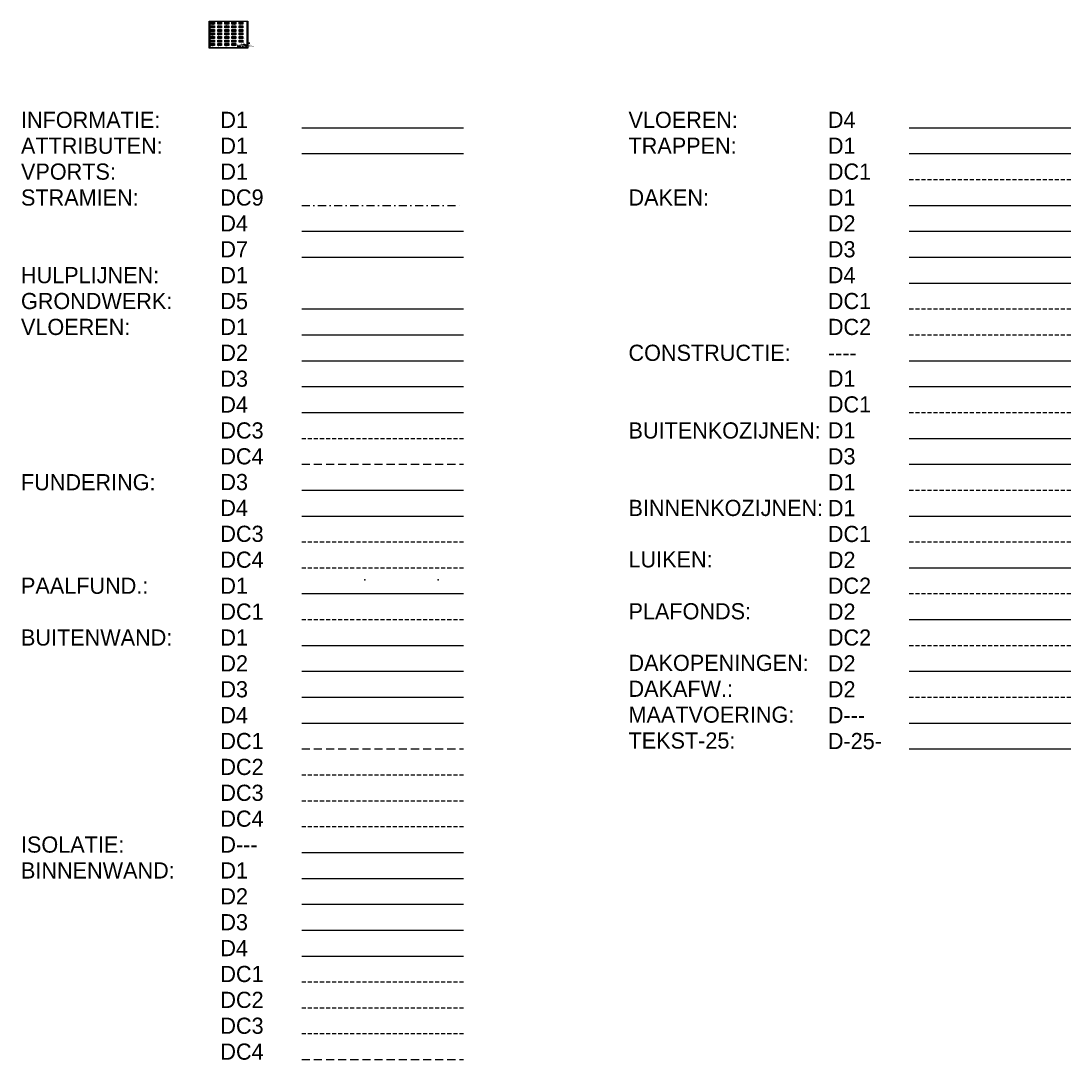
# Model space of a CAD drawing. Extents: x 0 to 259347, y 0 to 198427.
# Tile 54 of 54: x 228895 to 245130, y 90369 to 106426. Entities that reach past the tile are written whole.
import ezdxf

# ---------------------------------------------------------------- set-up
doc = ezdxf.new("R2010")
doc.units = 0
doc.header["$LTSCALE"] = 20
doc.header["$MEASUREMENT"] = 0
doc.header["$PDSIZE"] = -1
for name, pattern in [('DASHDOT', [25, 12.5, -6.25, 0, -6.25]), ('DASHDOT2', [12.5, 6.25, -3.125, 0, -3.125]), ('DD1', [2.66667, 1.66667, -0.5, 0, -0.5]), ('HIDDEN', [9.375, 6.25, -3.125]), ('HIDDEN2', [4.6875, 3.125, -1.5625])]:
    doc.linetypes.add(name, pattern=pattern)
doc.layers.get('0').update_dxf_attribs({"linetype": 'CONTINUOUS'})
for name, color, linetype in [('A--I01D1_INFO', 1, 'CONTINUOUS'), ('A--L$1A-_RASTER_NR_01', 13, 'CONTINUOUS'), ('A--L$1A-_RASTER_NR_02', 21, 'CONTINUOUS'), ('A--L$1A-_RASTER_NR_03', 31, 'CONTINUOUS'), ('A--L$1A-_RASTER_NR_04', 45, 'CONTINUOUS'), ('A--L$1A-_RASTER_NR_05', 53, 'CONTINUOUS'), ('A--L$1A-_RASTER_NR_06', 81, 'CONTINUOUS'), ('A--L$1A-_RASTER_NR_07', 111, 'CONTINUOUS'), ('A--L$1A-_RASTER_NR_08', 131, 'CONTINUOUS'), ('A--L$1A-_RASTER_NR_09', 141, 'CONTINUOUS'), ('A--L$1A-_RASTER_NR_10', 171, 'CONTINUOUS'), ('A--L$1A-_RASTER_NR_11', 191, 'CONTINUOUS'), ('A--L$1A-_RASTER_NR_12', 211, 'CONTINUOUS'), ('A--L$1A-_RASTER_NR_13', 231, 'CONTINUOUS'), ('A--L$1A-_RASTER_NR_14', 241, 'CONTINUOUS'), ('A--L$1A-_RASTER_NR_15', 40, 'CONTINUOUS'), ('A--L$1A-_RASTER_NR_16', 70, 'CONTINUOUS'), ('A--L$1A-_RASTER_NR_17', 92, 'CONTINUOUS'), ('A--L$1A-_RASTER_NR_18', 71, 'CONTINUOUS'), ('A--L$1A-_RASTER_NR_19', 223, 'CONTINUOUS'), ('A--L$1A-_RASTER_NR_20', 23, 'CONTINUOUS'), ('A--L$1A-_RASTER_NR_21', 43, 'CONTINUOUS'), ('A--L$1A-_RASTER_NR_22', 83, 'CONTINUOUS'), ('A--L$1A-_RASTER_NR_23', 132, 'CONTINUOUS'), ('A--L$1A-_RASTER_NR_24', 203, 'CONTINUOUS'), ('A--L$1A-_RASTER_NR_25', 65, 'CONTINUOUS'), ('A--L$1A-_RASTER_NR_26', 134, 'CONTINUOUS'), ('A--L$1A-_RASTER_NR_27', 212, 'CONTINUOUS'), ('A--L$1A-_RASTER_NR_28', 232, 'CONTINUOUS'), ('A--L$1A-_RASTER_NR_29', 240, 'CONTINUOUS'), ('A--L$1A-_RASTER_NR_30', 42, 'CONTINUOUS'), ('A--L$1A-_RASTER_NR_31', 224, 'CONTINUOUS'), ('A--L$1A-_RASTER_NR_32', 154, 'CONTINUOUS'), ('A--L$1A-_TEK-LIJNEN_NR_11', 11, 'CONTINUOUS'), ('A--L$7A-_RASTERCONTOUR', 3, 'CONTINUOUS'), ('A--L01D1_ATTRIBUTEN', 1, 'CONTINUOUS'), ('A--L07D4_STRAMIEN', 4, 'CONTINUOUS'), ('A--L07D7_STRAMIEN', 7, 'CONTINUOUS'), ('A--L07DC9_STRAMIEN', 9, 'DASHDOT2'), ('A--L11D5_GRONDWERK', 5, 'CONTINUOUS'), ('A--L13D1_VLOEREN', 1, 'CONTINUOUS'), ('A--L13D2_VLOEREN', 2, 'CONTINUOUS'), ('A--L13D3_VLOEREN', 3, 'CONTINUOUS'), ('A--L13D4_VLOEREN', 4, 'CONTINUOUS'), ('A--L13DC3_VLOEREN', 3, 'HIDDEN2'), ('A--L13DC4_VLOEREN', 4, 'HIDDEN'), ('A--L16D3_FUNDERING', 3, 'CONTINUOUS'), ('A--L16D4_FUNDERING', 4, 'CONTINUOUS'), ('A--L16DC3_FUNDERING', 3, 'HIDDEN2'), ('A--L16DC4_FUNDERING', 4, 'HIDDEN2'), ('A--L17D1_PAALFUNDERING', 1, 'CONTINUOUS'), ('A--L17DC1_PAALFUNDERING', 1, 'HIDDEN2'), ('A--L21D1_BUITENWAND', 1, 'CONTINUOUS'), ('A--L21D2_BUITENWAND', 2, 'CONTINUOUS'), ('A--L21D2_ISOLATIE', 1, 'CONTINUOUS'), ('A--L21D3_BUITENWAND', 3, 'CONTINUOUS'), ('A--L21D4_BUITENWAND', 4, 'CONTINUOUS'), ('A--L21DC1_BUITENWAND', 1, 'HIDDEN'), ('A--L21DC2_BUITENWAND', 2, 'HIDDEN2'), ('A--L21DC3_BUITENWAND', 3, 'HIDDEN2'), ('A--L21DC4_BUITENWAND', 4, 'HIDDEN2'), ('A--L22D1_BINNENWAND', 1, 'CONTINUOUS'), ('A--L22D2_BINNENWAND', 2, 'CONTINUOUS'), ('A--L22D3_BINNENWAND', 3, 'CONTINUOUS'), ('A--L22D4_BINNENWAND', 4, 'CONTINUOUS'), ('A--L22DC1_BINNENWAND', 1, 'HIDDEN2'), ('A--L22DC2_BINNENWAND', 2, 'HIDDEN2'), ('A--L22DC3_BINNENWAND', 3, 'HIDDEN2'), ('A--L22DC4_BINNENWAND', 4, 'HIDDEN'), ('A--L23D4_VLOEREN', 4, 'CONTINUOUS'), ('A--L24D1_TRAPPEN', 1, 'CONTINUOUS'), ('A--L24DC1_TRAPPEN', 1, 'HIDDEN2'), ('A--L27D1_DAKEN', 1, 'CONTINUOUS'), ('A--L27D2_DAKEN', 2, 'CONTINUOUS'), ('A--L27D3_DAKEN', 3, 'CONTINUOUS'), ('A--L27D4_DAKEN', 4, 'CONTINUOUS'), ('A--L27DC1_DAKEN', 1, 'HIDDEN2'), ('A--L27DC2_DAKEN', 2, 'HIDDEN2'), ('A--L28_KONSTRUKTIES', 4, 'CONTINUOUS'), ('A--L28D1_KONSTRUKTIES', 1, 'CONTINUOUS'), ('A--L28DC1_KONSTRUKTIES', 1, 'HIDDEN2'), ('A--L31D1_BUITENKOZIJN', 1, 'CONTINUOUS'), ('A--L31D3_BUITENKOZIJN', 3, 'CONTINUOUS'), ('A--L31DC1_BUITENKOZIJN', 1, 'HIDDEN2'), ('A--L32D1_BINNENKOZIJN', 1, 'CONTINUOUS'), ('A--L32DC1_BINNENKOZIJN', 1, 'HIDDEN2'), ('A--L33D2_LUIKEN', 2, 'CONTINUOUS'), ('A--L33DC2_LUIKEN', 2, 'HIDDEN2'), ('A--L35D2_PLAFONDS', 2, 'CONTINUOUS'), ('A--L35DC2_PLAFONDS', 2, 'HIDDEN2'), ('A--L37D2_DAKOPENINGEN', 2, 'CONTINUOUS'), ('A--L47D2_DAKAFW', 2, 'HIDDEN2'), ('A--M1D---_MAATVOERING', 1, 'CONTINUOUS'), ('A--T1D-25_TEKST', 2, 'CONTINUOUS'), ('ALFA_B4--_ONDERH-TXT_50MM', 4, 'CONTINUOUS'), ('ALFA_TEKST_1MM', 1, 'CONTINUOUS'), ('ALLFA_B3--_ONDERH-TXT_35MM', 3, 'CONTINUOUS'), ('AM$1B1--_HOOGTE_MAATV', 1, 'CONTINUOUS'), ('AT$1A---_TEKSTLIJN', 1, 'CONTINUOUS'), ('AT$1A-10_TEKST', 6, 'CONTINUOUS'), ('AT$1A-18_TEKST', 1, 'CONTINUOUS'), ('AT$1A-25_TEKST', 2, 'CONTINUOUS'), ('AT$1A-35_TEKST', 3, 'CONTINUOUS'), ('AT$1A-50_TEKST', 4, 'CONTINUOUS'), ('AT$1A-70_TEKST', 5, 'CONTINUOUS'), ('ATFA_B2--_ONDERH-TXT_25MM', 2, 'CONTINUOUS'), ('AUDIT_D_000501090955-0', 2, 'CONTINUOUS'), ('CONTROL_POINTS', 7, 'CONTINUOUS'), ('STRAMIEN', 8, 'DD1'), ('X--L$2A-_KADER', 7, 'CONTINUOUS'), ('X--LR---_CP', 7, 'CONTINUOUS')]:
    doc.layers.add(name, color=color, linetype=linetype)
doc.styles.add('B-01', font='b-gbp')
doc.styles.add('ONDERHOEK_TEXT', font='ROMANS.shx', dxfattribs={"height": 2.5})
doc.styles.add('ONDERHOEK_TXT', font='romans.shx', dxfattribs={"width": 0.8})

# ---------------------------------------------------------------- blocks, each defined once
blk = doc.blocks.new('KAD_A2')
at = {"layer": 'X--L$2A-_KADER', "color": 1}
for p, q in [((0, 287), (10, 287)), ((-410, -10), (-410, 0)), ((-200, -10), (-200, 0))]:
    blk.add_line(p, q, dxfattribs=at)
blk.add_lwpolyline([(-584, -10), (-584, 410), (10, 410), (10, -10)], close=True, dxfattribs=at)
at = {"layer": 'X--L$2A-_KADER', "color": 4}
blk.add_lwpolyline([(0, 25), (0, 400), (-574, 400), (-574, 0), (-25, 0)], dxfattribs=at)
at = {"layer": 'X--LR---_CP', "color": 255}
blk.add_circle((-584, -10), 0.0123, dxfattribs=at)
at = {"layer": 'X--LR---_CP'}
blk.add_point((0, 0), dxfattribs=at)
blk = doc.blocks.new('97_15_OH')
at = {"color": 2}
for p, q in [((-25, 0), (-201, 0)), ((0, 25), (0, 77))]:
    blk.add_line(p, q, dxfattribs=at)
at = {"color": 2, "linetype": 'Continuous'}
blk.add_line((0, 0), (-77, 77), dxfattribs=at)
at = {"color": 3, "linetype": 'Continuous'}
for q in [(-58, 52), (-52, 58), (-52, 46), (-46, 52)]:
    blk.add_line((-52, 52), q, dxfattribs=at)
at = {"layer": 'CONTROL_POINTS', "color": 255}
blk.add_circle((-2, 2), 0.0123, dxfattribs=at)
at = {"layer": 'CONTROL_POINTS', "color": 2}
for p in [(-201, 0), (0, 77), (0, 77)]:
    blk.add_point(p, dxfattribs=at)
at = {"color": 3, "linetype": 'Continuous', "style": 'ONDERHOEK_TXT'}
for s, height, p in [('- Projekt', 2, (-201, 52)), ('- Onderwerp', 2, (-201, 27)), ('Architektenburo BNA', 2.5, (-128, 70))]:
    blk.add_text(s, height=height, dxfattribs=at).set_placement(p)
at = {"color": 5, "linetype": 'Continuous', "style": 'ONDERHOEK_TXT'}
blk.add_text('TANGERMAN   GERRITSMA', height=5, dxfattribs=at).set_placement((-103, 50))
at = {"color": 2, "linetype": 'Continuous', "style": 'ONDERHOEK_TXT'}
for s, p in [('Werk', (-102, 27)), ('Schaal', (-102, 11)), ('Blad', (-77, 27)), ('Get', (-77, 11)), ('Datum', (-52, 11))]:
    blk.add_text(s, height=2, dxfattribs=at).set_placement(p)
at = {"layer": 'ALFA_B4--_ONDERH-TXT_50MM', "style": 'ONDERHOEK_TEXT', "flags": 4}
for tag, p in [('WERK_NR.', (-102, 16)), ('BLAD_NR.', (-77, 16))]:
    blk.add_attdef(tag, p, '', height=5, dxfattribs=at)
at = {"layer": 'ALFA_TEKST_1MM', "color": 2, "style": 'ONDERHOEK_TXT', "width": 0.8}
for s, p in [('Collardslaan 1', (-52, 70)), ('Postbus 47', (-52, 66)), ('9400 AA  Assen', (-52, 62))]:
    blk.add_text(s, height=1.8, dxfattribs=at).set_placement(p)
at = {"layer": 'ALLFA_B3--_ONDERH-TXT_35MM', "style": 'ONDERHOEK_TEXT', "flags": 4}
for tag, p in [('ONDERWERP1', (-198, 21)), ('ONDERWERP2', (-198, 14)), ('ONDERWERP3', (-198, 8)), ('PROJECT1', (-198, 46)), ('PROJECT2', (-198, 39)), ('PROJECT3', (-198, 33))]:
    blk.add_attdef(tag, p, '', height=3.5, dxfattribs=at)
at = {"layer": 'ATFA_B2--_ONDERH-TXT_25MM', "style": 'ONDERHOEK_TEXT', "flags": 4}
for tag, p in [('SCHAAL', (-102, 5)), ('DATUM', (-52, 5))]:
    blk.add_attdef(tag, p, '', height=2.5, dxfattribs=at)
blk = doc.blocks.new('C_RASTER')
blk.add_line((17, 72), (41, 72))
at = {"layer": 'A--L$1A-_RASTER_NR_01'}
blk.add_solid([(-564, 360), (-564, 390), (-504, 360), (-504, 390)], dxfattribs=at)
at = {"layer": 'A--L$1A-_RASTER_NR_02'}
blk.add_solid([(-564, 305), (-564, 335), (-504, 305), (-504, 335)], dxfattribs=at)
at = {"layer": 'A--L$1A-_RASTER_NR_03'}
blk.add_solid([(-564, 250), (-564, 280), (-504, 250), (-504, 280)], dxfattribs=at)
at = {"layer": 'A--L$1A-_RASTER_NR_04'}
blk.add_solid([(-564, 195), (-564, 225), (-504, 195), (-504, 225)], dxfattribs=at)
at = {"layer": 'A--L$1A-_RASTER_NR_05'}
blk.add_solid([(-564, 140), (-564, 170), (-504, 140), (-504, 170)], dxfattribs=at)
at = {"layer": 'A--L$1A-_RASTER_NR_06'}
blk.add_solid([(-564, 85), (-564, 115), (-504, 85), (-504, 115)], dxfattribs=at)
at = {"layer": 'A--L$1A-_RASTER_NR_07'}
blk.add_solid([(-564, 30), (-564, 60), (-504, 30), (-504, 60)], dxfattribs=at)
at = {"layer": 'A--L$1A-_RASTER_NR_08'}
blk.add_solid([(-454, 360), (-454, 390), (-394, 360), (-394, 390)], dxfattribs=at)
at = {"layer": 'A--L$1A-_RASTER_NR_09'}
blk.add_solid([(-454, 305), (-454, 335), (-394, 305), (-394, 335)], dxfattribs=at)
at = {"layer": 'A--L$1A-_RASTER_NR_10'}
blk.add_solid([(-454, 250), (-454, 280), (-394, 250), (-394, 280)], dxfattribs=at)
at = {"layer": 'A--L$1A-_RASTER_NR_11'}
blk.add_solid([(-454, 195), (-454, 225), (-394, 195), (-394, 225)], dxfattribs=at)
at = {"layer": 'A--L$1A-_RASTER_NR_12'}
blk.add_solid([(-454, 140), (-454, 170), (-394, 140), (-394, 170)], dxfattribs=at)
at = {"layer": 'A--L$1A-_RASTER_NR_13'}
blk.add_solid([(-454, 85), (-454, 115), (-394, 85), (-394, 115)], dxfattribs=at)
at = {"layer": 'A--L$1A-_RASTER_NR_14'}
blk.add_solid([(-454, 30), (-454, 60), (-394, 30), (-394, 60)], dxfattribs=at)
at = {"layer": 'A--L$1A-_RASTER_NR_15'}
blk.add_solid([(-344, 360), (-344, 390), (-284, 360), (-284, 390)], dxfattribs=at)
at = {"layer": 'A--L$1A-_RASTER_NR_16'}
blk.add_solid([(-344, 305), (-344, 335), (-284, 305), (-284, 335)], dxfattribs=at)
at = {"layer": 'A--L$1A-_RASTER_NR_17'}
blk.add_solid([(-344, 250), (-344, 280), (-284, 250), (-284, 280)], dxfattribs=at)
at = {"layer": 'A--L$1A-_RASTER_NR_18'}
blk.add_solid([(-344, 195), (-344, 225), (-284, 195), (-284, 225)], dxfattribs=at)
at = {"layer": 'A--L$1A-_RASTER_NR_19'}
blk.add_solid([(-344, 140), (-344, 170), (-284, 140), (-284, 170)], dxfattribs=at)
at = {"layer": 'A--L$1A-_RASTER_NR_20'}
blk.add_solid([(-344, 85), (-344, 115), (-284, 85), (-284, 115)], dxfattribs=at)
at = {"layer": 'A--L$1A-_RASTER_NR_21'}
blk.add_solid([(-344, 30), (-344, 60), (-284, 30), (-284, 60)], dxfattribs=at)
at = {"layer": 'A--L$1A-_RASTER_NR_22'}
blk.add_solid([(-234, 360), (-234, 390), (-174, 360), (-174, 390)], dxfattribs=at)
at = {"layer": 'A--L$1A-_RASTER_NR_23'}
blk.add_solid([(-234, 305), (-234, 335), (-174, 305), (-174, 335)], dxfattribs=at)
at = {"layer": 'A--L$1A-_RASTER_NR_24'}
blk.add_solid([(-234, 250), (-234, 280), (-174, 250), (-174, 280)], dxfattribs=at)
at = {"layer": 'A--L$1A-_RASTER_NR_25'}
blk.add_solid([(-234, 195), (-234, 225), (-174, 195), (-174, 225)], dxfattribs=at)
at = {"layer": 'A--L$1A-_RASTER_NR_26'}
blk.add_solid([(-234, 140), (-234, 170), (-174, 140), (-174, 170)], dxfattribs=at)
at = {"layer": 'A--L$1A-_RASTER_NR_27'}
blk.add_solid([(-234, 85), (-234, 115), (-174, 85), (-174, 115)], dxfattribs=at)
at = {"layer": 'A--L$1A-_RASTER_NR_28'}
blk.add_solid([(-234, 30), (-234, 60), (-174, 30), (-174, 60)], dxfattribs=at)
at = {"layer": 'A--L$1A-_RASTER_NR_29'}
blk.add_solid([(-124, 360), (-124, 390), (-64, 360), (-64, 390)], dxfattribs=at)
at = {"layer": 'A--L$1A-_RASTER_NR_30'}
blk.add_solid([(-124, 305), (-124, 335), (-64, 305), (-64, 335)], dxfattribs=at)
at = {"layer": 'A--L$1A-_RASTER_NR_31'}
blk.add_solid([(-124, 250), (-124, 280), (-64, 250), (-64, 280)], dxfattribs=at)
at = {"layer": 'A--L$1A-_RASTER_NR_32'}
blk.add_solid([(-124, 195), (-124, 225), (-64, 195), (-64, 225)], dxfattribs=at)
at = {"layer": 'A--L$1A-_TEK-LIJNEN_NR_11'}
blk.add_solid([(-124, 140), (-124, 170), (-64, 140), (-64, 170)], dxfattribs=at)
at = {"layer": 'A--L$7A-_RASTERCONTOUR'}
for points in [[(-564, 390), (-504, 390), (-504, 360), (-564, 360)], [(-564, 335), (-504, 335), (-504, 305), (-564, 305)], [(-454, 390), (-394, 390), (-394, 360), (-454, 360)], [(-454, 335), (-394, 335), (-394, 305), (-454, 305)], [(-344, 390), (-284, 390), (-284, 360), (-344, 360)], [(-344, 335), (-284, 335), (-284, 305), (-344, 305)], [(-234, 390), (-174, 390), (-174, 360), (-234, 360)], [(-234, 335), (-174, 335), (-174, 305), (-234, 305)], [(-124, 390), (-64, 390), (-64, 360), (-124, 360)], [(-124, 335), (-64, 335), (-64, 305), (-124, 305)], [(-564, 280), (-504, 280), (-504, 250), (-564, 250)], [(-564, 225), (-504, 225), (-504, 195), (-564, 195)], [(-564, 170), (-504, 170), (-504, 140), (-564, 140)], [(-454, 280), (-394, 280), (-394, 250), (-454, 250)], [(-454, 225), (-394, 225), (-394, 195), (-454, 195)], [(-454, 170), (-394, 170), (-394, 140), (-454, 140)], [(-344, 280), (-284, 280), (-284, 250), (-344, 250)], [(-344, 225), (-284, 225), (-284, 195), (-344, 195)], [(-344, 170), (-284, 170), (-284, 140), (-344, 140)], [(-234, 280), (-174, 280), (-174, 250), (-234, 250)], [(-234, 225), (-174, 225), (-174, 195), (-234, 195)], [(-234, 170), (-174, 170), (-174, 140), (-234, 140)], [(-124, 280), (-64, 280), (-64, 250), (-124, 250)], [(-124, 225), (-64, 225), (-64, 195), (-124, 195)], [(-124, 170), (-64, 170), (-64, 140), (-124, 140)], [(-564, 115), (-504, 115), (-504, 85), (-564, 85)], [(-564, 60), (-504, 60), (-504, 30), (-564, 30)], [(-454, 115), (-394, 115), (-394, 85), (-454, 85)], [(-454, 60), (-394, 60), (-394, 30), (-454, 30)], [(-344, 115), (-284, 115), (-284, 85), (-344, 85)], [(-344, 60), (-284, 60), (-284, 30), (-344, 30)], [(-234, 115), (-174, 115), (-174, 85), (-234, 85)], [(-234, 60), (-174, 60), (-174, 30), (-234, 30)], [(-124, 115), (-64, 115), (-64, 85), (-124, 85)]]:
    blk.add_lwpolyline(points, close=True, dxfattribs=at)
at = {"layer": 'AT$1A---_TEKSTLIJN'}
blk.add_line((17, 66), (41, 66), dxfattribs=at)
at = {"layer": 'AUDIT_D_000501090955-0'}
blk.add_solid([(-124, 85), (-124, 115), (-64, 85), (-64, 115)], dxfattribs=at)
at = {"layer": 'AM$1B1--_HOOGTE_MAATV'}
blk.add_blockref('KAD_A2', (0, 0), dxfattribs=at)
ref = blk.add_blockref('97_15_OH', (0, 0), dxfattribs=dict(at, xscale=0.75, yscale=0.75, zscale=0.75))
ref.add_attrib('PROJECT1', 'Buro Alg. Comp Werkzaamheden', (-148, 34), dxfattribs={"layer": 'ALLFA_B3--_ONDERH-TXT_35MM', "height": 2.62, "style": 'ONDERHOEK_TEXT', "flags": 4})
ref.add_attrib('PROJECT2', '.', (-148, 30), dxfattribs={"layer": 'ALLFA_B3--_ONDERH-TXT_35MM', "height": 2.62, "style": 'ONDERHOEK_TEXT', "flags": 4})
ref.add_attrib('ONDERWERP1', 'Rasters v.OCE 9400 Plotter', (-148, 16), dxfattribs={"layer": 'ALLFA_B3--_ONDERH-TXT_35MM', "height": 2.62, "style": 'ONDERHOEK_TEXT', "flags": 4})
ref.add_attrib('ONDERWERP2', '.', (-148, 11), dxfattribs={"layer": 'ALLFA_B3--_ONDERH-TXT_35MM', "height": 2.62, "style": 'ONDERHOEK_TEXT', "flags": 4})
ref.add_attrib('ONDERWERP3', '.', (-148, 6), dxfattribs={"layer": 'ALLFA_B3--_ONDERH-TXT_35MM', "height": 2.62, "style": 'ONDERHOEK_TEXT', "flags": 4})
ref.add_attrib('SCHAAL', '1:1', (-77, 4), dxfattribs={"layer": 'ATFA_B2--_ONDERH-TXT_25MM', "height": 1.87, "style": 'ONDERHOEK_TEXT', "flags": 4})
ref.add_attrib('WERK_NR.', '0000', (-77, 12), dxfattribs={"layer": 'ALFA_B4--_ONDERH-TXT_50MM', "height": 3.75, "style": 'ONDERHOEK_TEXT', "flags": 4})
ref.add_attrib('GET.', 'j.t.j.h./e.b.', (-58, 4), dxfattribs={"layer": 'ATFA_B2--_ONDERH-TXT_25MM', "height": 1.87, "style": 'ONDERHOEK_TEXT', "flags": 4})
ref.add_attrib('DATUM', '20 aug 1998', (-39, 4), dxfattribs={"layer": 'ATFA_B2--_ONDERH-TXT_25MM', "height": 1.87, "style": 'ONDERHOEK_TEXT', "flags": 4})
ref.add_attrib('BLAD_NR.', 'AL-01', (-58, 12), dxfattribs={"layer": 'ALFA_B4--_ONDERH-TXT_50MM', "height": 3.75, "style": 'ONDERHOEK_TEXT', "flags": 4})
at = {"layer": 'AT$1A-10_TEKST', "style": 'B-01'}
blk.add_text('10MM TEKST', height=10, dxfattribs=at).set_placement((17, 9))
at = {"layer": 'AT$1A-18_TEKST', "style": 'B-01'}
for s, p in [('ACAD PEN KLEUR NR.: 13', (-564, 345)), ('ACAD PEN KLEUR NR.: 131', (-454, 345)), ('ACAD PEN KLEUR NR.: 40', (-344, 345)), ('ACAD PEN KLEUR NR.: 83', (-234, 345)), ('ACAD PEN KLEUR NR.: 240', (-124, 345)), ('ACAD PEN KLEUR NR.: 21', (-564, 290)), ('ACAD PEN KLEUR NR.: 31', (-564, 235)), ('ACAD PEN KLEUR NR.: 45', (-564, 180)), ('ACAD PEN KLEUR NR.: 141', (-454, 290)), ('ACAD PEN KLEUR NR.: 171', (-454, 235)), ('ACAD PEN KLEUR NR.: 191', (-454, 180)), ('ACAD PEN KLEUR NR.: 70', (-344, 290)), ('ACAD PEN KLEUR NR.: 92', (-344, 235)), ('ACAD PEN KLEUR NR.: 71', (-344, 180)), ('ACAD PEN KLEUR NR.: 132', (-234, 290)), ('ACAD PEN KLEUR NR.: 203', (-234, 235)), ('ACAD PEN KLEUR NR.: 65', (-234, 180)), ('ACAD PEN KLEUR NR.: 42', (-124, 290)), ('ACAD PEN KLEUR NR.: 224', (-124, 235)), ('ACAD PEN KLEUR NR.: 154', (-124, 180)), ('ACAD PEN KLEUR NR.: 53', (-564, 125)), ('ACAD PEN KLEUR NR.: 81', (-564, 70)), ('ACAD PEN KLEUR NR.: 111', (-564, 15)), ('ACAD PEN KLEUR NR.: 211', (-454, 125)), ('ACAD PEN KLEUR NR.: 231', (-454, 70)), ('ACAD PEN KLEUR NR.: 241', (-454, 15)), ('ACAD PEN KLEUR NR.: 223', (-344, 125)), ('ACAD PEN KLEUR NR.: 23', (-344, 70)), ('ACAD PEN KLEUR NR.: 43', (-344, 15)), ('ACAD PEN KLEUR NR.: 134', (-234, 125)), ('ACAD PEN KLEUR NR.: 212', (-234, 70)), ('ACAD PEN KLEUR NR.: 232', (-234, 15)), ('ACAD PEN KLEUR NR.: 11', (-124, 125)), ('ACAD PEN KLEUR NR.: 1 T/M 10', (-124, 70)), ('18MM TEKST', (17, 59))]:
    blk.add_text(s, height=1.8, dxfattribs=at).set_placement(p)
at = {"layer": 'AT$1A-25_TEKST', "style": 'B-01'}
blk.add_text('25MM TEKST', height=2.5, dxfattribs=at).set_placement((17, 54))
at = {"layer": 'AT$1A-35_TEKST', "style": 'B-01'}
for s, p in [('35MM TEKST', (17, 46)), ('layer 0', (44, 70)), ('layer tekstlijn', (44, 64))]:
    blk.add_text(s, height=3.5, dxfattribs=at).set_placement(p)
at = {"layer": 'AT$1A-50_TEKST', "style": 'B-01'}
for s, p in [('RASTER NR. 01', (-564, 350)), ('RASTER NR. 08', (-454, 350)), ('RASTER NR. 15', (-344, 350)), ('RASTER NR. 22', (-234, 350)), ('RASTER NR. 29', (-124, 350)), ('RASTER NR. 02', (-564, 295)), ('RASTER NR. 03', (-564, 240)), ('RASTER NR. 04', (-564, 185)), ('RASTER NR. 09', (-454, 295)), ('RASTER NR. 10', (-454, 240)), ('RASTER NR. 11', (-454, 185)), ('RASTER NR. 16', (-344, 295)), ('RASTER NR. 17', (-344, 240)), ('RASTER NR. 18', (-344, 185)), ('RASTER NR. 23', (-234, 295)), ('RASTER NR. 24', (-234, 240)), ('RASTER NR. 25', (-234, 185)), ('RASTER NR. 30', (-124, 295)), ('RASTER NR. 31', (-124, 240)), ('RASTER NR. 32', (-124, 185)), ('RASTER NR. 05', (-564, 130)), ('RASTER NR. 06', (-564, 75)), ('RASTER NR. 07', (-564, 20)), ('RASTER NR. 12', (-454, 130)), ('RASTER NR. 13', (-454, 75)), ('RASTER NR. 14', (-454, 20)), ('RASTER NR. 19', (-344, 130)), ('RASTER NR. 20', (-344, 75)), ('RASTER NR. 21', (-344, 20)), ('RASTER NR. 26', (-234, 130)), ('RASTER NR. 27', (-234, 75)), ('RASTER NR. 28', (-234, 20)), ('TEK LIJNEN RASTER NR. 6', (-124, 130)), ('TEK LIJNEN RASTER NR. 16', (-124, 75)), ('50MM TEKST', (17, 38))]:
    blk.add_text(s, height=5, dxfattribs=at).set_placement(p)
at = {"layer": 'AT$1A-70_TEKST', "style": 'B-01'}
blk.add_text('70MM TEKST', height=7, dxfattribs=at).set_placement((17, 25))

msp = doc.modelspace()

# ---------------------------------------------------------------- linework, layer by layer
at = {"layer": 'A--I01D1_INFO'}
msp.add_line((233236, 104776.4), (235736, 104776.4), dxfattribs=at)
at = {"layer": 'A--L01D1_ATTRIBUTEN'}
msp.add_line((233236, 104376.4), (235736, 104376.4), dxfattribs=at)
at = {"layer": 'A--L07D4_STRAMIEN'}
msp.add_line((233236, 103176.4), (235736, 103176.4), dxfattribs=at)
at = {"layer": 'A--L07D7_STRAMIEN'}
msp.add_line((233236, 102776.4), (235736, 102776.4), dxfattribs=at)
at = {"layer": 'A--L07DC9_STRAMIEN'}
msp.add_line((233236, 103576.4), (235736, 103576.4), dxfattribs=at)
at = {"layer": 'A--L11D5_GRONDWERK'}
msp.add_line((233236, 101976.4), (235736, 101976.4), dxfattribs=at)
at = {"layer": 'A--L13D1_VLOEREN'}
msp.add_line((233236, 101576.4), (235736, 101576.4), dxfattribs=at)
at = {"layer": 'A--L13D2_VLOEREN'}
msp.add_line((233236, 101176.4), (235736, 101176.4), dxfattribs=at)
at = {"layer": 'A--L13D3_VLOEREN'}
msp.add_line((233236, 100776.4), (235736, 100776.4), dxfattribs=at)
at = {"layer": 'A--L13D4_VLOEREN'}
msp.add_line((233236, 100376.4), (235736, 100376.4), dxfattribs=at)
at = {"layer": 'A--L13DC3_VLOEREN'}
msp.add_line((233236, 99976.4), (235736, 99976.4), dxfattribs=at)
at = {"layer": 'A--L13DC4_VLOEREN'}
msp.add_line((233236, 99576.4), (235736, 99576.4), dxfattribs=at)
at = {"layer": 'A--L16D3_FUNDERING'}
msp.add_line((233236, 99176.4), (235736, 99176.4), dxfattribs=at)
at = {"layer": 'A--L16D4_FUNDERING'}
msp.add_line((233236, 98776.4), (235736, 98776.4), dxfattribs=at)
at = {"layer": 'A--L16DC3_FUNDERING'}
msp.add_line((233236, 98376.4), (235736, 98376.4), dxfattribs=at)
at = {"layer": 'A--L16DC4_FUNDERING'}
msp.add_line((233236, 97976.4), (235736, 97976.4), dxfattribs=at)
at = {"layer": 'A--L17D1_PAALFUNDERING'}
msp.add_line((233236, 97576.4), (235736, 97576.4), dxfattribs=at)
at = {"layer": 'A--L17DC1_PAALFUNDERING'}
msp.add_line((233236, 97176.4), (235736, 97176.4), dxfattribs=at)
at = {"layer": 'A--L21D1_BUITENWAND'}
msp.add_line((233236, 96776.4), (235736, 96776.4), dxfattribs=at)
at = {"layer": 'A--L21D2_BUITENWAND'}
msp.add_line((233236, 96376.4), (235736, 96376.4), dxfattribs=at)
at = {"layer": 'A--L21D2_ISOLATIE'}
msp.add_line((233236, 93576.4), (235736, 93576.4), dxfattribs=at)
at = {"layer": 'A--L21D3_BUITENWAND'}
msp.add_line((233236, 95976.4), (235736, 95976.4), dxfattribs=at)
at = {"layer": 'A--L21D4_BUITENWAND'}
msp.add_line((233236, 95576.4), (235736, 95576.4), dxfattribs=at)
at = {"layer": 'A--L21DC1_BUITENWAND'}
msp.add_line((233236, 95176.4), (235736, 95176.4), dxfattribs=at)
at = {"layer": 'A--L21DC2_BUITENWAND'}
msp.add_line((233236, 94776.4), (235736, 94776.4), dxfattribs=at)
at = {"layer": 'A--L21DC3_BUITENWAND'}
msp.add_line((233236, 94376.4), (235736, 94376.4), dxfattribs=at)
at = {"layer": 'A--L21DC4_BUITENWAND'}
msp.add_line((233236, 93976.4), (235736, 93976.4), dxfattribs=at)
at = {"layer": 'A--L22D1_BINNENWAND'}
msp.add_line((233236, 93176.4), (235736, 93176.4), dxfattribs=at)
at = {"layer": 'A--L22D2_BINNENWAND'}
msp.add_line((233236, 92776.4), (235736, 92776.4), dxfattribs=at)
at = {"layer": 'A--L22D3_BINNENWAND'}
msp.add_line((233236, 92376.4), (235736, 92376.4), dxfattribs=at)
at = {"layer": 'A--L22D4_BINNENWAND'}
msp.add_line((233236, 91976.4), (235736, 91976.4), dxfattribs=at)
at = {"layer": 'A--L22DC1_BINNENWAND'}
msp.add_line((233236, 91576.4), (235736, 91576.4), dxfattribs=at)
at = {"layer": 'A--L22DC2_BINNENWAND'}
msp.add_line((233236, 91176.4), (235736, 91176.4), dxfattribs=at)
at = {"layer": 'A--L22DC3_BINNENWAND'}
msp.add_line((233236, 90776.4), (235736, 90776.4), dxfattribs=at)
at = {"layer": 'A--L22DC4_BINNENWAND'}
msp.add_line((233236, 90376.4), (235736, 90376.4), dxfattribs=at)
at = {"layer": 'A--L23D4_VLOEREN'}
msp.add_line((242629.5, 104776.4), (245129.5, 104776.4), dxfattribs=at)
at = {"layer": 'A--L24D1_TRAPPEN'}
msp.add_line((242629.5, 104376.4), (245129.5, 104376.4), dxfattribs=at)
at = {"layer": 'A--L24DC1_TRAPPEN'}
msp.add_line((242629.5, 103976.4), (245129.5, 103976.4), dxfattribs=at)
at = {"layer": 'A--L27D1_DAKEN'}
msp.add_line((242629.5, 103576.4), (245129.5, 103576.4), dxfattribs=at)
at = {"layer": 'A--L27D2_DAKEN'}
msp.add_line((242629.5, 103176.4), (245129.5, 103176.4), dxfattribs=at)
at = {"layer": 'A--L27D3_DAKEN'}
msp.add_line((242629.5, 102776.4), (245129.5, 102776.4), dxfattribs=at)
at = {"layer": 'A--L27D4_DAKEN'}
msp.add_line((242629.5, 102376.4), (245129.5, 102376.4), dxfattribs=at)
at = {"layer": 'A--L27DC1_DAKEN'}
msp.add_line((242629.5, 101976.4), (245129.5, 101976.4), dxfattribs=at)
at = {"layer": 'A--L27DC2_DAKEN'}
msp.add_line((242629.5, 101576.4), (245129.5, 101576.4), dxfattribs=at)
at = {"layer": 'A--L28_KONSTRUKTIES'}
msp.add_line((242629.5, 101176.4), (245129.5, 101176.4), dxfattribs=at)
at = {"layer": 'A--L28D1_KONSTRUKTIES'}
msp.add_line((242629.5, 100776.4), (245129.5, 100776.4), dxfattribs=at)
at = {"layer": 'A--L28DC1_KONSTRUKTIES'}
msp.add_line((242629.5, 100376.4), (245129.5, 100376.4), dxfattribs=at)
at = {"layer": 'A--L31D1_BUITENKOZIJN'}
msp.add_line((242629.5, 99976.4), (245129.5, 99976.4), dxfattribs=at)
at = {"layer": 'A--L31D3_BUITENKOZIJN'}
msp.add_line((242629.5, 99576.4), (245129.5, 99576.4), dxfattribs=at)
at = {"layer": 'A--L31DC1_BUITENKOZIJN'}
msp.add_line((242629.5, 99176.4), (245129.5, 99176.4), dxfattribs=at)
at = {"layer": 'A--L32D1_BINNENKOZIJN'}
msp.add_line((242629.5, 98776.4), (245129.5, 98776.4), dxfattribs=at)
at = {"layer": 'A--L32DC1_BINNENKOZIJN'}
msp.add_line((242629.5, 98376.4), (245129.5, 98376.4), dxfattribs=at)
at = {"layer": 'A--L33D2_LUIKEN'}
msp.add_line((242629.5, 97976.4), (245129.5, 97976.4), dxfattribs=at)
at = {"layer": 'A--L33DC2_LUIKEN'}
msp.add_line((242629.5, 97576.4), (245129.5, 97576.4), dxfattribs=at)
at = {"layer": 'A--L35D2_PLAFONDS'}
msp.add_line((242629.5, 97176.4), (245129.5, 97176.4), dxfattribs=at)
at = {"layer": 'A--L35DC2_PLAFONDS'}
msp.add_line((242629.5, 96776.4), (245129.5, 96776.4), dxfattribs=at)
at = {"layer": 'A--L37D2_DAKOPENINGEN'}
msp.add_line((242629.5, 96376.4), (245129.5, 96376.4), dxfattribs=at)
at = {"layer": 'A--L47D2_DAKAFW'}
msp.add_line((242629.5, 95976.4), (245129.5, 95976.4), dxfattribs=at)
at = {"layer": 'A--M1D---_MAATVOERING'}
msp.add_line((242629.5, 95576.4), (245129.5, 95576.4), dxfattribs=at)
at = {"layer": 'A--T1D-25_TEKST'}
msp.add_line((242629.5, 95176.4), (245129.5, 95176.4), dxfattribs=at)
at = {"layer": 'STRAMIEN', "color": 8, "linetype": 'DASHDOT'}
msp.add_point((234211.3, 97789.8), dxfattribs=at)
msp.add_point((234211.3, 97789.8), dxfattribs=at)
at = {"layer": 'X--LR---_CP'}
msp.add_point((235346.2, 97789.8), dxfattribs=at)

# ---------------------------------------------------------------- block references
msp.add_blockref('C_RASTER', (232390.6, 106016.3))

# ---------------------------------------------------------------- texts
at = {"layer": 'A--T1D-25_TEKST', "style": 'B-01'}
for s, p in [('INFORMATIE:', (228894.3, 104773.8)), ('D1', (231977.1, 104773.8)), ('VLOEREN:', (238287.8, 104773.8)), ('D4', (241370.6, 104773.8)), ('ATTRIBUTEN:', (228894.3, 104373.8)), ('D1', (231977.1, 104373.8)), ('TRAPPEN:', (238287.8, 104373.8)), ('D1', (241370.6, 104373.8)), ('VPORTS:', (228894.3, 103973.8)), ('DC1', (241370.6, 103973.8)), ('D1', (231977.1, 103973.8)), ('STRAMIEN:', (228894.3, 103573.8)), ('DC9', (231977.1, 103573.8)), ('DAKEN:', (238287.8, 103573.8)), ('D1', (241370.6, 103573.8)), ('D4', (231977.1, 103173.8)), ('D2', (241370.6, 103173.8)), ('D7', (231977.1, 102773.8)), ('D3', (241370.6, 102773.8)), ('HULPLIJNEN:', (228894.3, 102373.8)), ('D1', (231977.1, 102373.8)), ('D4', (241370.6, 102373.8)), ('GRONDWERK:', (228894.3, 101973.8)), ('D5', (231977.1, 101973.8)), ('DC1', (241370.6, 101973.8)), ('VLOEREN:', (228894.3, 101573.8)), ('D1', (231977.1, 101573.8)), ('DC2', (241370.6, 101573.8)), ('D2', (231977.1, 101173.8)), ('CONSTRUCTIE:', (238287.8, 101173.8)), ('----', (241370.6, 101176.4)), ('D3', (231977.1, 100773.8)), ('D1', (241370.6, 100776.4)), ('D4', (231977.1, 100373.8)), ('DC1', (241370.6, 100376.4)), ('DC3', (231977.1, 99973.8)), ('BUITENKOZIJNEN:', (238287.8, 99973.8)), ('D1', (241370.6, 99976.4)), ('DC4', (231977.1, 99573.8)), ('D3', (241370.6, 99573.8)), ('FUNDERING:', (228894.3, 99173.8)), ('D3', (231977.1, 99176.4)), ('D1', (241370.6, 99173.8)), ('D4', (231977.1, 98776.4)), ('BINNENKOZIJNEN:', (238287.8, 98776.4)), ('D1', (241370.6, 98773.8)), ('DC3', (231977.1, 98376.4)), ('DC1', (241370.6, 98373.8)), ('DC4', (231977.1, 97976.4)), ('LUIKEN:', (238287.8, 97981.7)), ('D2', (241370.6, 97973.8)), ('PAALFUND.:', (228894.3, 97573.8)), ('D1', (231977.1, 97573.8)), ('DC2', (241370.6, 97573.8)), ('DC1', (231977.1, 97173.8)), ('PLAFONDS:', (238287.8, 97179.1)), ('D2', (241370.6, 97173.8)), ('BUITENWAND:', (228894.3, 96773.8)), ('D1', (231977.1, 96773.8)), ('DC2', (241370.6, 96773.8)), ('D2', (231977.1, 96373.8)), ('DAKOPENINGEN:', (238287.8, 96381.7)), ('D2', (241370.6, 96373.8)), ('D3', (231977.1, 95973.8)), ('DAKAFW.:', (238287.8, 95981.7)), ('D2', (241370.6, 95973.8)), ('D4', (231977.1, 95573.8)), ('MAATVOERING:', (238287.8, 95581.7)), ('D---', (241370.6, 95573.8)), ('DC1', (231977.1, 95173.8)), ('TEKST-25:', (238287.8, 95181.7)), ('D-25-', (241370.6, 95173.8)), ('DC2', (231977.1, 94773.8)), ('DC3', (231977.1, 94373.8)), ('DC4', (231977.1, 93973.8)), ('ISOLATIE:', (228894.3, 93573.8)), ('D---', (231977.1, 93573.8)), ('BINNENWAND:', (228894.3, 93173.8)), ('D1', (231977.1, 93173.8)), ('D2', (231977.1, 92773.8)), ('D3', (231977.1, 92373.8)), ('D4', (231977.1, 91973.8)), ('DC1', (231977.1, 91573.8)), ('DC2', (231977.1, 91173.8)), ('DC3', (231977.1, 90773.8)), ('DC4', (231977.1, 90373.8))]:
    msp.add_text(s, height=250, dxfattribs=at).set_placement(p)

doc.saveas('drawing.dxf')
